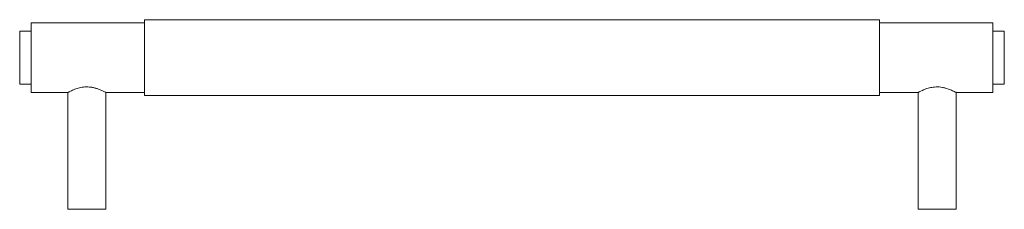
# Paper-space layout '_Bottom' of a CAD drawing. Header units: millimetres. Extents: x -130 to 130, y -40 to 10.
import ezdxf

# ---------------------------------------------------------------- set-up
doc = ezdxf.new("R2010")
doc.units = ezdxf.units.MM

psp = doc.layouts.new('_Bottom')

# ---------------------------------------------------------------- linework, layer by layer
at = {"color": 7, "linetype": 'Continuous', "lineweight": 15}
for p, q in [((-97, 9.2), (-127, 9.2)), ((-127, 9.2), (-127, -9.2)), ((97, 10), (-97, 10)), ((-97, 10), (-97, -10)), ((97, 10), (97, -10)), ((127, 9.2), (97, 9.2)), ((127, 9.2), (127, -9.2)), ((-127, 7), (-130, 7)), ((-130, 7), (-130, -7)), ((130, 7), (127, 7)), ((130, 7), (130, -7)), ((-130, -7), (-127, -7)), ((127, -7), (130, -7)), ((-127, -9.2), (-117.25, -9.2)), ((-117.25, -9.2), (-117.25, -40)), ((-107.3, -9.2), (-97, -9.2)), ((-107.25, -40), (-107.25, -9.17)), ((-97, -10), (97, -10)), ((97, -9.2), (107.3, -9.2)), ((107.25, -9.2), (107.25, -40)), ((117.25, -9.2), (127, -9.2)), ((117.25, -40), (117.25, -9.2)), ((-117.25, -40), (-107.25, -40)), ((117.25, -40), (107.25, -40))]:
    psp.add_line(p, q, dxfattribs=at)
for points, knots in [([(-107.3, -9.17), (-107.28, -9.18), (-107.21, -9.22), (-107.56, -9.03), (-108.31, -8.66), (-109.31, -8.24), (-110.32, -7.95), (-111.41, -7.73), (-112.78, -7.69), (-114.26, -7.94), (-115.56, -8.38), (-116.44, -8.78), (-116.95, -9.04), (-117.2, -9.17), (-117.23, -9.19), (-117.25, -9.2)], [0, 0, 0, 0, 0.024884, 0.118127, 0.213632, 0.319722, 0.375848, 0.433942, 0.536421, 0.625673, 0.720607, 0.829962, 0.88544, 0.942923, 1, 1, 1, 1]), ([(117.25, -9.2), (117.2, -9.17), (117.11, -9.12), (116.37, -8.74), (115.45, -8.34), (114.49, -8.03), (113.42, -7.78), (112.04, -7.67), (110.52, -7.88), (109.18, -8.28), (108.26, -8.69), (107.69, -8.97), (107.32, -9.16), (107.31, -9.17), (107.3, -9.17)], [0, 0, 0, 0, 0.097263, 0.194271, 0.297914, 0.35395, 0.41181, 0.517891, 0.608411, 0.701028, 0.807865, 0.863899, 0.921886, 1, 1, 1, 1])]:
    psp.add_open_spline(points, degree=3, knots=knots, dxfattribs=at)

doc.saveas('drawing.dxf')
